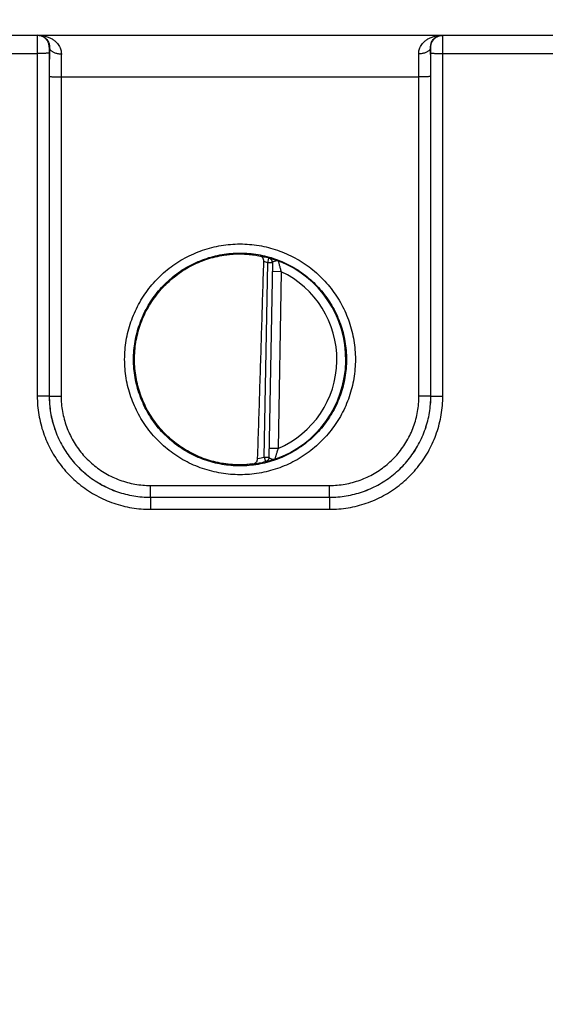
# Model space of a CAD drawing. Header units: inches. Extents: x 0 to 34, y 0 to 22.
# Tile 36 of 83: x 22.1 to 23, y 6.3 to 8. Entities that reach past the tile are written whole.
import ezdxf

# ---------------------------------------------------------------- set-up
doc = ezdxf.new("R2010")
doc.units = ezdxf.units.IN
doc.header["$LTSCALE"] = 1.87
doc.header["$MEASUREMENT"] = 0
doc.layers.get('0').update_dxf_attribs({"linetype": 'CONTINUOUS'})
doc.layers.add('DIMENSIONS', color=7, linetype='CONTINUOUS')
doc.styles.get("Standard").update_dxf_attribs({"font": 'txt', "width": 0.8})
doc.dimstyles.new('DIMSTYLE_1', dxfattribs={"dimtxt": 0.125, "dimasz": 0.18, "dimexe": 0.18, "dimexo": 0.0625, "dimgap": 0.09, "dimtad": 0, "dimtih": 1, "dimtoh": 1, "dimdec": 3, "dimzin": 4, "dimdsep": 46, "dimtxsty": 'STANDARD', "dimblk": '_FILLED', "dimblk1": '_FILLED', "dimblk2": '_FILLED', "dimcen": 0.09, "dimadec": 0, "dimazin": 0, "dimtp": 0.01, "dimtm": 0.01, "dimtfac": 1, "dimtdec": 3, "dimtofl": 0, "dimtmove": 0, "dimatfit": 3, "dimldrblk": '_FILLED', "dimfxl": 1, "dimtolj": 1, "dimtzin": 4, "dimarcsym": 0})

# ---------------------------------------------------------------- blocks, each defined once
blk = doc.blocks.new('_FILLED')
at = {"color": 0, "linetype": 'BYBLOCK'}
blk.add_solid([(0, 0), (-1, 0.1736), (-1, -0.1736)], dxfattribs=at)
blk = doc.blocks.new('*D23')
at = {"layer": 'DIMENSIONS', "color": 2, "linetype": 'CONTINUOUS'}
for p, q in [((20.9508, 6.976), (20.9508, 8.9558)), ((28.8315, 6.3265), (28.8315, 8.9558)), ((20.9508, 8.8308), (24.2245, 8.8308)), ((28.8315, 8.8308), (25.7745, 8.8308))]:
    blk.add_line(p, q, dxfattribs=at)
at = {"layer": 'DIMENSIONS', "color": 2, "linetype": 'CONTINUOUS', "xscale": 0.18, "yscale": 0.18, "zscale": 0.18, "rotation": 180}
blk.add_blockref('_FILLED', (20.9508, 8.8308), dxfattribs=at)
at = {"layer": 'DIMENSIONS', "color": 2, "linetype": 'CONTINUOUS', "xscale": 0.18, "yscale": 0.18, "zscale": 0.18}
blk.add_blockref('_FILLED', (28.8315, 8.8308), dxfattribs=at)
at = {"layer": 'DIMENSIONS', "color": 2, "linetype": 'CONTINUOUS', "width": 0.8}
for s, p in [('7.881', (24.287, 8.7683)), ('[', (24.912, 8.7683)), ('200.17', (25.012, 8.7683)), (']', (25.612, 8.7683))]:
    blk.add_text(s, height=0.125, dxfattribs=at).set_placement(p)

msp = doc.modelspace()

# ---------------------------------------------------------------- linework, layer by layer
at = {"color": 7, "linetype": 'CONTINUOUS'}
for p, q in [((20.9984, 7.953), (28.7725, 7.953)), ((21.909, 7.9227), (22.158, 7.9227)), ((22.158, 7.9227), (22.1581, 7.3474)), ((22.178, 7.9229), (22.1781, 7.3475)), ((22.1785, 7.933), (22.1782, 7.933)), ((22.8188, 7.933), (22.8185, 7.933)), ((22.8189, 7.3475), (22.819, 7.9229)), ((22.8389, 7.3474), (22.839, 7.9227)), ((22.839, 7.9227), (23.088, 7.9227)), ((22.1783, 7.8837), (22.1782, 7.3476)), ((22.1982, 7.8836), (22.1982, 7.3474)), ((22.1982, 7.8836), (22.7987, 7.8836)), ((22.7988, 7.3474), (22.7987, 7.8836)), ((22.8188, 7.3476), (22.8187, 7.8837)), ((22.5393, 7.2451), (22.5449, 7.5713)), ((22.5449, 7.5713), (22.5471, 7.5789)), ((22.5528, 7.5712), (22.5449, 7.5713)), ((22.5471, 7.5789), (22.5471, 7.5793)), ((22.5528, 7.5715), (22.5471, 7.2446)), ((22.5676, 7.5561), (22.5526, 7.5564)), ((22.5676, 7.5561), (22.5624, 7.2595)), ((22.1781, 7.3475), (22.1782, 7.3476)), ((22.8189, 7.3475), (22.8188, 7.3476)), ((22.5624, 7.2595), (22.5474, 7.2597)), ((22.5393, 7.2451), (22.5412, 7.2374)), ((22.5393, 7.2451), (22.5471, 7.2449)), ((22.5411, 7.2371), (22.5412, 7.2374)), ((22.3481, 7.1776), (22.3481, 7.1974)), ((22.3481, 7.1974), (22.6489, 7.1974)), ((22.6489, 7.1776), (22.6489, 7.1974)), ((22.3481, 7.1776), (22.3481, 7.1574)), ((22.3481, 7.1776), (22.3481, 7.1776)), ((22.3481, 7.1776), (22.6489, 7.1776)), ((22.3481, 7.1776), (22.6489, 7.1776)), ((22.6489, 7.1776), (22.6489, 7.1574)), ((22.6489, 7.1776), (22.6489, 7.1776)), ((22.3481, 7.1574), (22.6489, 7.1574))]:
    msp.add_line(p, q, dxfattribs=at)
for radius, start, end in [(0.1768, 74.0306, 78.9352), (0.1689, 74.0306, 76.3334), (0.1776, 289.2016, 68.7985), (0.1626, 293.1447, 64.8553), (0.1689, 280.096, 283.9695), (0.1768, 277.0061, 283.9694)]:
    msp.add_arc((22.4985, 7.409), radius, start, end, dxfattribs=at)
for points, knots in [([(22.1582, 7.953), (22.1581, 7.953), (22.1582, 7.9524), (22.1581, 7.9518), (22.1581, 7.9505), (22.1581, 7.9488), (22.1581, 7.9465), (22.158, 7.9439), (22.158, 7.941), (22.158, 7.9377), (22.158, 7.9342), (22.158, 7.9305), (22.158, 7.9266), (22.158, 7.924), (22.158, 7.9227)], [0, 0, 0, 0, 0.008623, 0.034252, 0.076463, 0.134529, 0.207438, 0.293936, 0.39251, 0.501421, 0.618712, 0.742318, 0.870126, 1, 1, 1, 1]), ([(22.1782, 7.933), (22.1782, 7.9339), (22.178, 7.9358), (22.1774, 7.9386), (22.1764, 7.9413), (22.1751, 7.9438), (22.1733, 7.9461), (22.1713, 7.9481), (22.169, 7.9498), (22.1665, 7.9512), (22.1638, 7.9522), (22.161, 7.9528), (22.1591, 7.953), (22.1582, 7.953)], [0, 0, 0, 0, 0.090915, 0.181829, 0.272743, 0.363656, 0.454567, 0.545477, 0.636384, 0.72729, 0.818194, 0.909097, 1, 1, 1, 1]), ([(22.1598, 7.953), (22.1621, 7.953), (22.1666, 7.9526), (22.1731, 7.9513), (22.179, 7.9491), (22.1841, 7.9463), (22.1884, 7.9431), (22.1919, 7.9396), (22.1945, 7.936), (22.1965, 7.9324), (22.1977, 7.9288), (22.1984, 7.9253), (22.1985, 7.923), (22.1985, 7.9218)], [0, 0, 0, 0, 0.124396, 0.245325, 0.359917, 0.466203, 0.563498, 0.652016, 0.732576, 0.806331, 0.874577, 0.938635, 1, 1, 1, 1]), ([(22.1598, 7.953), (22.1612, 7.953), (22.164, 7.9526), (22.1677, 7.9513), (22.1708, 7.9494), (22.1733, 7.9471), (22.1753, 7.9445), (22.1768, 7.9418), (22.1779, 7.9389), (22.1784, 7.9359), (22.1785, 7.9339), (22.1785, 7.933)], [0, 0, 0, 0, 0.140346, 0.267239, 0.384951, 0.496147, 0.602609, 0.705566, 0.80585, 0.903956, 1, 1, 1, 1]), ([(22.7985, 7.9218), (22.7984, 7.923), (22.7986, 7.9253), (22.7993, 7.9288), (22.8005, 7.9324), (22.8024, 7.936), (22.8051, 7.9396), (22.8085, 7.9431), (22.8128, 7.9463), (22.818, 7.9491), (22.8239, 7.9513), (22.8304, 7.9526), (22.8349, 7.953), (22.8372, 7.953)], [0, 0, 0, 0, 0.061366, 0.125423, 0.193669, 0.267423, 0.347984, 0.436502, 0.533797, 0.640083, 0.754675, 0.875604, 1, 1, 1, 1]), ([(22.8185, 7.933), (22.8184, 7.9339), (22.8185, 7.9359), (22.8191, 7.9389), (22.8201, 7.9418), (22.8216, 7.9445), (22.8237, 7.9471), (22.8262, 7.9494), (22.8293, 7.9513), (22.833, 7.9526), (22.8357, 7.953), (22.8372, 7.953)], [0, 0, 0, 0, 0.096045, 0.19415, 0.294435, 0.397391, 0.503854, 0.61505, 0.732762, 0.859655, 1, 1, 1, 1]), ([(22.8188, 7.933), (22.8188, 7.9339), (22.8189, 7.9358), (22.8195, 7.9386), (22.8205, 7.9413), (22.8219, 7.9438), (22.8236, 7.9461), (22.8257, 7.9481), (22.828, 7.9498), (22.8305, 7.9512), (22.8331, 7.9522), (22.8354, 7.9527), (22.8368, 7.9529), (22.8372, 7.9529)], [0, 0, 0, 0, 0.095912, 0.191824, 0.287735, 0.383646, 0.479554, 0.575461, 0.671366, 0.767268, 0.863169, 0.959069, 1, 1, 1, 1]), ([(22.839, 7.9227), (22.839, 7.924), (22.839, 7.9266), (22.839, 7.9305), (22.839, 7.9342), (22.839, 7.9377), (22.8389, 7.941), (22.8389, 7.9439), (22.8389, 7.9465), (22.8389, 7.9488), (22.8388, 7.9505), (22.8389, 7.9518), (22.8387, 7.9524), (22.8389, 7.953), (22.8388, 7.953)], [0, 0, 0, 0, 0.129874, 0.257682, 0.381288, 0.498579, 0.60749, 0.706064, 0.792562, 0.865471, 0.923537, 0.965748, 0.991377, 1, 1, 1, 1]), ([(22.178, 7.9229), (22.1779, 7.9228), (22.1776, 7.9229), (22.177, 7.9228), (22.176, 7.9228), (22.1746, 7.9228), (22.1729, 7.9228), (22.1709, 7.9227), (22.1686, 7.9227), (22.1662, 7.9227), (22.1635, 7.9227), (22.1608, 7.9227), (22.1589, 7.9227), (22.158, 7.9227)], [0, 0, 0, 0, 0.01247, 0.04456, 0.095661, 0.164761, 0.250486, 0.35113, 0.46469, 0.588906, 0.721305, 0.859251, 1, 1, 1, 1]), ([(22.1782, 7.933), (22.1781, 7.933), (22.1782, 7.9327), (22.1781, 7.9324), (22.1781, 7.9318), (22.1781, 7.931), (22.178, 7.9299), (22.178, 7.9287), (22.178, 7.9274), (22.178, 7.9259), (22.178, 7.9244), (22.178, 7.9234), (22.178, 7.9229)], [0, 0, 0, 0, 0.012406, 0.049086, 0.1095, 0.191804, 0.294163, 0.413997, 0.548158, 0.693514, 0.845745, 1, 1, 1, 1]), ([(22.1785, 7.933), (22.1785, 7.9305), (22.1784, 7.9254), (22.1784, 7.9176), (22.1783, 7.9094), (22.1783, 7.901), (22.1783, 7.8924), (22.1783, 7.8866), (22.1783, 7.8837)], [0, 0, 0, 0, 0.150978, 0.310694, 0.477358, 0.649059, 0.823896, 1, 1, 1, 1]), ([(22.1785, 7.933), (22.1785, 7.9324), (22.1787, 7.9313), (22.1794, 7.9298), (22.1804, 7.9283), (22.1818, 7.9269), (22.1835, 7.9257), (22.1855, 7.9246), (22.1878, 7.9236), (22.1903, 7.9229), (22.1929, 7.9223), (22.1957, 7.9219), (22.1976, 7.9219), (22.1985, 7.9218)], [0, 0, 0, 0, 0.063894, 0.130875, 0.203052, 0.281753, 0.367551, 0.46039, 0.559721, 0.664629, 0.773921, 0.886214, 1, 1, 1, 1]), ([(22.1985, 7.9218), (22.1985, 7.9199), (22.1984, 7.9159), (22.1984, 7.9098), (22.1983, 7.9035), (22.1983, 7.897), (22.1983, 7.8903), (22.1982, 7.8858), (22.1982, 7.8836)], [0, 0, 0, 0, 0.151626, 0.311331, 0.477614, 0.648911, 0.823589, 1, 1, 1, 1]), ([(22.8185, 7.933), (22.8184, 7.9324), (22.8183, 7.9313), (22.8176, 7.9298), (22.8166, 7.9283), (22.8152, 7.9269), (22.8134, 7.9257), (22.8114, 7.9246), (22.8092, 7.9236), (22.8067, 7.9229), (22.804, 7.9223), (22.8013, 7.9219), (22.7994, 7.9219), (22.7985, 7.9218)], [0, 0, 0, 0, 0.063895, 0.130877, 0.203056, 0.281758, 0.367557, 0.460395, 0.559727, 0.664634, 0.773925, 0.886216, 1, 1, 1, 1]), ([(22.7987, 7.8836), (22.7987, 7.8858), (22.7987, 7.8903), (22.7987, 7.897), (22.7987, 7.9035), (22.7986, 7.9098), (22.7985, 7.9159), (22.7985, 7.9199), (22.7985, 7.9218)], [0, 0, 0, 0, 0.176405, 0.351079, 0.522375, 0.688662, 0.848373, 1, 1, 1, 1]), ([(22.8187, 7.8837), (22.8187, 7.8866), (22.8187, 7.8924), (22.8187, 7.901), (22.8187, 7.9094), (22.8186, 7.9176), (22.8185, 7.9254), (22.8185, 7.9305), (22.8185, 7.933)], [0, 0, 0, 0, 0.176105, 0.350943, 0.522641, 0.689303, 0.849018, 1, 1, 1, 1]), ([(22.819, 7.9229), (22.819, 7.9234), (22.819, 7.9244), (22.819, 7.9259), (22.819, 7.9274), (22.8189, 7.9287), (22.8189, 7.9299), (22.8189, 7.931), (22.8189, 7.9318), (22.8189, 7.9324), (22.8188, 7.9327), (22.8188, 7.933), (22.8188, 7.933)], [0, 0, 0, 0, 0.154255, 0.306486, 0.451842, 0.586003, 0.705837, 0.808196, 0.8905, 0.950914, 0.987594, 1, 1, 1, 1]), ([(22.819, 7.9229), (22.8191, 7.9228), (22.8194, 7.9229), (22.82, 7.9228), (22.821, 7.9228), (22.8224, 7.9228), (22.8241, 7.9228), (22.8261, 7.9227), (22.8283, 7.9227), (22.8308, 7.9227), (22.8334, 7.9227), (22.8362, 7.9227), (22.838, 7.9227), (22.839, 7.9227)], [0, 0, 0, 0, 0.01247, 0.04456, 0.095661, 0.164761, 0.250486, 0.35113, 0.46469, 0.588906, 0.721305, 0.859251, 1, 1, 1, 1]), ([(22.1783, 7.8837), (22.1783, 7.8837), (22.1786, 7.8837), (22.1793, 7.8837), (22.1803, 7.8837), (22.1817, 7.8836), (22.1834, 7.8836), (22.1854, 7.8836), (22.1876, 7.8836), (22.1901, 7.8836), (22.1927, 7.8836), (22.1955, 7.8836), (22.1973, 7.8836), (22.1982, 7.8836)], [0, 0, 0, 0, 0.01247, 0.04456, 0.095661, 0.164761, 0.250485, 0.351129, 0.464689, 0.588905, 0.721304, 0.859251, 1, 1, 1, 1]), ([(22.8187, 7.8837), (22.8186, 7.8837), (22.8183, 7.8837), (22.8177, 7.8837), (22.8167, 7.8837), (22.8153, 7.8836), (22.8136, 7.8836), (22.8116, 7.8836), (22.8094, 7.8836), (22.8069, 7.8836), (22.8043, 7.8836), (22.8015, 7.8836), (22.7997, 7.8836), (22.7987, 7.8836)], [0, 0, 0, 0, 0.01247, 0.04456, 0.095661, 0.164761, 0.250485, 0.351129, 0.464689, 0.588905, 0.721304, 0.859251, 1, 1, 1, 1]), ([(22.4985, 7.2154), (22.4932, 7.2154), (22.4825, 7.2158), (22.4666, 7.2178), (22.4509, 7.2211), (22.4355, 7.2257), (22.4205, 7.2315), (22.4061, 7.2385), (22.3924, 7.2467), (22.3793, 7.2561), (22.3671, 7.2664), (22.3558, 7.2778), (22.3454, 7.29), (22.3361, 7.303), (22.3279, 7.3168), (22.3209, 7.3312), (22.3151, 7.3461), (22.3105, 7.3615), (22.3072, 7.3772), (22.3052, 7.3931), (22.3046, 7.4091), (22.3052, 7.4251), (22.3072, 7.441), (22.3105, 7.4567), (22.3151, 7.472), (22.3209, 7.4869), (22.3279, 7.5013), (22.3361, 7.5151), (22.3454, 7.5281), (22.3558, 7.5404), (22.3671, 7.5517), (22.3793, 7.5621), (22.3924, 7.5714), (22.4061, 7.5796), (22.4206, 7.5866), (22.4355, 7.5925), (22.4509, 7.597), (22.4666, 7.6003), (22.4825, 7.6023), (22.4932, 7.6028), (22.4985, 7.6028)], [0, 0, 0, 0, 0.026308, 0.052653, 0.078989, 0.105321, 0.131652, 0.157977, 0.184299, 0.210618, 0.236932, 0.263244, 0.289553, 0.31586, 0.342167, 0.368473, 0.394779, 0.421086, 0.447392, 0.473699, 0.500005, 0.526312, 0.552618, 0.578925, 0.605231, 0.631537, 0.657844, 0.68415, 0.710457, 0.736766, 0.763077, 0.789391, 0.815708, 0.842029, 0.868355, 0.894685, 0.921016, 0.947351, 0.973695, 1, 1, 1, 1]), ([(22.4985, 7.2302), (22.4934, 7.2302), (22.4833, 7.2307), (22.4682, 7.2326), (22.4534, 7.2358), (22.4389, 7.2402), (22.4248, 7.2459), (22.4112, 7.2527), (22.3983, 7.2607), (22.3861, 7.2697), (22.3747, 7.2798), (22.3642, 7.2907), (22.3546, 7.3025), (22.3461, 7.3151), (22.3387, 7.3284), (22.3325, 7.3422), (22.3274, 7.3565), (22.3236, 7.3712), (22.321, 7.3862), (22.3197, 7.4013), (22.3197, 7.4165), (22.321, 7.4317), (22.3236, 7.4466), (22.3274, 7.4613), (22.3325, 7.4756), (22.3387, 7.4895), (22.3461, 7.5027), (22.3546, 7.5153), (22.3642, 7.5271), (22.3747, 7.5381), (22.3861, 7.5481), (22.3983, 7.5572), (22.4112, 7.5651), (22.4248, 7.572), (22.4389, 7.5776), (22.4534, 7.5821), (22.4682, 7.5853), (22.4833, 7.5872), (22.4934, 7.5876), (22.4985, 7.5876)], [0, 0, 0, 0, 0.027026, 0.054052, 0.081079, 0.108105, 0.135132, 0.162158, 0.189185, 0.216211, 0.243238, 0.270266, 0.297293, 0.324321, 0.351348, 0.378375, 0.405403, 0.432431, 0.459458, 0.486486, 0.513514, 0.540542, 0.567569, 0.594597, 0.621624, 0.648652, 0.675679, 0.702707, 0.729734, 0.756762, 0.783789, 0.810815, 0.837842, 0.864868, 0.891895, 0.918921, 0.945948, 0.972974, 1, 1, 1, 1]), ([(22.4985, 7.6028), (22.5038, 7.6028), (22.5145, 7.6023), (22.5304, 7.6003), (22.5461, 7.597), (22.5615, 7.5925), (22.5764, 7.5866), (22.5908, 7.5796), (22.6046, 7.5714), (22.6176, 7.5621), (22.6299, 7.5517), (22.6412, 7.5404), (22.6515, 7.5281), (22.6609, 7.5151), (22.6691, 7.5013), (22.6761, 7.4869), (22.6819, 7.472), (22.6865, 7.4566), (22.6898, 7.441), (22.6917, 7.4251), (22.6924, 7.4091), (22.6917, 7.393), (22.6898, 7.3771), (22.6865, 7.3615), (22.6819, 7.3461), (22.6761, 7.3312), (22.6691, 7.3168), (22.6609, 7.303), (22.6515, 7.29), (22.6412, 7.2778), (22.6299, 7.2664), (22.6176, 7.2561), (22.6046, 7.2467), (22.5908, 7.2385), (22.5764, 7.2315), (22.5615, 7.2257), (22.5461, 7.2211), (22.5304, 7.2178), (22.5145, 7.2158), (22.5038, 7.2154), (22.4985, 7.2154)], [0, 0, 0, 0, 0.026308, 0.052653, 0.078989, 0.10532, 0.131651, 0.157977, 0.184299, 0.210617, 0.236932, 0.263243, 0.289552, 0.31586, 0.342166, 0.368472, 0.394779, 0.421085, 0.447392, 0.473698, 0.500005, 0.526311, 0.552618, 0.578924, 0.605231, 0.631537, 0.657843, 0.684149, 0.710457, 0.736765, 0.763076, 0.78939, 0.815708, 0.842029, 0.868354, 0.894685, 0.921016, 0.947351, 0.973695, 1, 1, 1, 1]), ([(22.4985, 7.5876), (22.5035, 7.5876), (22.5137, 7.5872), (22.5287, 7.5853), (22.5436, 7.5821), (22.5581, 7.5776), (22.5722, 7.572), (22.5857, 7.5651), (22.5987, 7.5572), (22.6109, 7.5481), (22.6223, 7.5381), (22.6328, 7.5271), (22.6423, 7.5153), (22.6508, 7.5027), (22.6582, 7.4895), (22.6645, 7.4756), (22.6696, 7.4613), (22.6734, 7.4466), (22.676, 7.4317), (22.6772, 7.4165), (22.6772, 7.4013), (22.676, 7.3862), (22.6734, 7.3712), (22.6696, 7.3565), (22.6645, 7.3422), (22.6582, 7.3284), (22.6508, 7.3151), (22.6423, 7.3025), (22.6328, 7.2907), (22.6223, 7.2798), (22.6109, 7.2697), (22.5987, 7.2607), (22.5857, 7.2527), (22.5722, 7.2459), (22.5581, 7.2402), (22.5436, 7.2358), (22.5287, 7.2326), (22.5137, 7.2307), (22.5035, 7.2302), (22.4985, 7.2302)], [0, 0, 0, 0, 0.027026, 0.054052, 0.081079, 0.108105, 0.135132, 0.162158, 0.189185, 0.216211, 0.243238, 0.270266, 0.297293, 0.324321, 0.351348, 0.378376, 0.405403, 0.432431, 0.459458, 0.486486, 0.513514, 0.540542, 0.567569, 0.594597, 0.621625, 0.648652, 0.675679, 0.702707, 0.729734, 0.756762, 0.783789, 0.810815, 0.837842, 0.864868, 0.891895, 0.918921, 0.945948, 0.972974, 1, 1, 1, 1]), ([(22.469, 7.2344), (22.4641, 7.2352), (22.4544, 7.2372), (22.4402, 7.2415), (22.4265, 7.2469), (22.4132, 7.2535), (22.4005, 7.2612), (22.3885, 7.2699), (22.3773, 7.2795), (22.3669, 7.2901), (22.3574, 7.3015), (22.3489, 7.3137), (22.3415, 7.3265), (22.3352, 7.3399), (22.33, 7.3538), (22.3259, 7.368), (22.3231, 7.3826), (22.3215, 7.3973), (22.3212, 7.4121), (22.322, 7.4269), (22.3242, 7.4416), (22.3275, 7.456), (22.332, 7.4701), (22.3377, 7.4838), (22.3445, 7.497), (22.3524, 7.5095), (22.3613, 7.5214), (22.3711, 7.5324), (22.3819, 7.5426), (22.3934, 7.5519), (22.4057, 7.5602), (22.4187, 7.5674), (22.4322, 7.5735), (22.4461, 7.5785), (22.4604, 7.5822), (22.4702, 7.5839), (22.4751, 7.5846)], [0, 0, 0, 0, 0.029409, 0.058818, 0.088228, 0.117638, 0.147048, 0.176459, 0.205869, 0.235281, 0.264693, 0.294106, 0.323518, 0.352932, 0.382345, 0.411759, 0.441173, 0.470587, 0.500001, 0.529415, 0.55883, 0.588244, 0.617657, 0.647071, 0.676484, 0.705896, 0.735309, 0.76472, 0.794132, 0.823542, 0.852953, 0.882363, 0.911773, 0.941182, 0.970591, 1, 1, 1, 1]), ([(22.4751, 7.5846), (22.477, 7.5849), (22.481, 7.5853), (22.4869, 7.5858), (22.4927, 7.5861), (22.4966, 7.5861), (22.4985, 7.5861)], [0, 0, 0, 0, 0.254586, 0.506316, 0.754898, 1, 1, 1, 1]), ([(22.4985, 7.5861), (22.5006, 7.5861), (22.5046, 7.586), (22.5107, 7.5856), (22.5165, 7.5851), (22.5221, 7.5843), (22.5274, 7.5835), (22.5308, 7.5828), (22.5324, 7.5824)], [0, 0, 0, 0, 0.181243, 0.358348, 0.530283, 0.695702, 0.852844, 1, 1, 1, 1]), ([(22.5281, 7.2427), (22.5293, 7.2788), (22.5316, 7.3515), (22.535, 7.4616), (22.5373, 7.5357), (22.5384, 7.5731)], [0, 0, 0, 0, 0.327475, 0.660791, 1, 1, 1, 1]), ([(22.5384, 7.5731), (22.5384, 7.5735), (22.5384, 7.5743), (22.5382, 7.5756), (22.5379, 7.5769), (22.5374, 7.5781), (22.5368, 7.5793), (22.536, 7.5804), (22.535, 7.5813), (22.5338, 7.582), (22.5329, 7.5823), (22.5324, 7.5824)], [0, 0, 0, 0, 0.102062, 0.208418, 0.318106, 0.429707, 0.542597, 0.655666, 0.769142, 0.883229, 1, 1, 1, 1]), ([(22.5528, 7.5715), (22.5528, 7.572), (22.5528, 7.5728), (22.5525, 7.5741), (22.552, 7.5753), (22.5513, 7.5764), (22.5505, 7.5774), (22.5495, 7.5782), (22.5483, 7.5788), (22.5475, 7.5791), (22.5471, 7.5793)], [0, 0, 0, 0, 0.124989, 0.249982, 0.374977, 0.499976, 0.624977, 0.749982, 0.87499, 1, 1, 1, 1]), ([(22.5471, 7.5793), (22.5471, 7.5793), (22.5475, 7.5792), (22.548, 7.5792), (22.549, 7.5789), (22.5504, 7.5785), (22.5522, 7.578), (22.5543, 7.5774), (22.5568, 7.5766), (22.5596, 7.5756), (22.5616, 7.5749), (22.5627, 7.5745)], [0, 0, 0, 0, 0.01174, 0.048078, 0.109742, 0.197033, 0.309562, 0.446555, 0.608015, 0.793054, 1, 1, 1, 1]), ([(22.5528, 7.5715), (22.5528, 7.5719), (22.5527, 7.5726), (22.5525, 7.5737), (22.552, 7.5749), (22.5513, 7.576), (22.5505, 7.577), (22.5495, 7.5778), (22.5483, 7.5785), (22.5475, 7.5788), (22.5471, 7.5789)], [0, 0, 0, 0, 0.093413, 0.222916, 0.352422, 0.481931, 0.611444, 0.740959, 0.870478, 1, 1, 1, 1]), ([(22.553, 7.5722), (22.5532, 7.5724), (22.5538, 7.5729), (22.5549, 7.5735), (22.5563, 7.5741), (22.558, 7.5745), (22.5596, 7.5748), (22.5612, 7.5749), (22.5622, 7.5747), (22.5627, 7.5745)], [0, 0, 0, 0, 0.085832, 0.211267, 0.368242, 0.53596, 0.702855, 0.858342, 1, 1, 1, 1]), ([(22.5627, 7.5745), (22.5627, 7.5744), (22.5628, 7.5742), (22.5629, 7.5738), (22.563, 7.573), (22.5633, 7.572), (22.5636, 7.5706), (22.564, 7.5689), (22.5645, 7.567), (22.5651, 7.5647), (22.5658, 7.5621), (22.5667, 7.5592), (22.5672, 7.5572), (22.5676, 7.5561)], [0, 0, 0, 0, 0.009655, 0.034587, 0.075111, 0.131675, 0.204805, 0.294991, 0.402563, 0.527681, 0.670069, 0.828356, 1, 1, 1, 1]), ([(22.1781, 7.3475), (22.178, 7.3475), (22.1777, 7.3475), (22.1771, 7.3475), (22.176, 7.3475), (22.1747, 7.3474), (22.173, 7.3474), (22.171, 7.3474), (22.1687, 7.3474), (22.1663, 7.3474), (22.1636, 7.3474), (22.1609, 7.3474), (22.159, 7.3474), (22.1581, 7.3474)], [0, 0, 0, 0, 0.01247, 0.04456, 0.09566, 0.164759, 0.250483, 0.351126, 0.464686, 0.588902, 0.721302, 0.85925, 1, 1, 1, 1]), ([(22.1581, 7.3474), (22.1581, 7.3421), (22.1585, 7.3317), (22.1605, 7.3161), (22.1637, 7.3007), (22.1682, 7.2857), (22.1739, 7.271), (22.1808, 7.2569), (22.1888, 7.2434), (22.198, 7.2306), (22.2081, 7.2186), (22.2193, 7.2075), (22.2313, 7.1973), (22.2441, 7.1881), (22.2576, 7.1801), (22.2717, 7.1732), (22.2864, 7.1675), (22.3015, 7.163), (22.3169, 7.1598), (22.3324, 7.1578), (22.3429, 7.1574), (22.3481, 7.1574)], [0, 0, 0, 0, 0.05237, 0.104959, 0.15765, 0.210336, 0.262982, 0.315628, 0.368294, 0.42096, 0.473621, 0.52628, 0.578943, 0.631615, 0.684287, 0.736943, 0.789599, 0.842302, 0.89501, 0.947615, 1, 1, 1, 1]), ([(22.1781, 7.3475), (22.1781, 7.3428), (22.1785, 7.3335), (22.1802, 7.3195), (22.1831, 7.3057), (22.1871, 7.2923), (22.1922, 7.2792), (22.1984, 7.2665), (22.2056, 7.2545), (22.2138, 7.243), (22.2229, 7.2323), (22.2328, 7.2224), (22.2435, 7.2133), (22.255, 7.2051), (22.267, 7.1979), (22.2797, 7.1917), (22.2928, 7.1866), (22.3063, 7.1826), (22.3201, 7.1797), (22.334, 7.178), (22.3434, 7.1776), (22.3481, 7.1776)], [0, 0, 0, 0, 0.052658, 0.105315, 0.157964, 0.210605, 0.263235, 0.31585, 0.36845, 0.421038, 0.473619, 0.526202, 0.578792, 0.631396, 0.684015, 0.736652, 0.789305, 0.841969, 0.894642, 0.947321, 1, 1, 1, 1]), ([(22.1782, 7.3476), (22.1782, 7.3429), (22.1786, 7.3336), (22.1803, 7.3196), (22.1832, 7.3058), (22.1872, 7.2923), (22.1923, 7.2792), (22.1985, 7.2666), (22.2057, 7.2545), (22.2139, 7.2431), (22.2229, 7.2323), (22.2329, 7.2224), (22.2436, 7.2133), (22.255, 7.2052), (22.2671, 7.198), (22.2797, 7.1918), (22.2928, 7.1867), (22.3063, 7.1826), (22.3201, 7.1797), (22.3341, 7.178), (22.3434, 7.1776), (22.3481, 7.1776)], [0, 0, 0, 0, 0.052673, 0.105343, 0.158, 0.210651, 0.263296, 0.315926, 0.368538, 0.421135, 0.473725, 0.526314, 0.578906, 0.631506, 0.684119, 0.736748, 0.789389, 0.842033, 0.894683, 0.947341, 1, 1, 1, 1]), ([(22.1782, 7.3476), (22.1782, 7.3476), (22.1786, 7.3476), (22.1792, 7.3475), (22.1802, 7.3475), (22.1816, 7.3475), (22.1833, 7.3475), (22.1853, 7.3475), (22.1875, 7.3475), (22.19, 7.3475), (22.1926, 7.3474), (22.1954, 7.3474), (22.1972, 7.3474), (22.1982, 7.3474)], [0, 0, 0, 0, 0.01247, 0.04456, 0.095661, 0.164761, 0.250485, 0.351129, 0.464689, 0.588905, 0.721304, 0.859251, 1, 1, 1, 1]), ([(22.1982, 7.3474), (22.1982, 7.3431), (22.1985, 7.3344), (22.2002, 7.3214), (22.2031, 7.3086), (22.207, 7.2961), (22.212, 7.284), (22.2181, 7.2724), (22.2251, 7.2613), (22.2331, 7.2509), (22.2419, 7.2412), (22.2516, 7.2324), (22.262, 7.2244), (22.2731, 7.2173), (22.2847, 7.2113), (22.2968, 7.2063), (22.3093, 7.2023), (22.3221, 7.1995), (22.3351, 7.1978), (22.3438, 7.1974), (22.3481, 7.1974)], [0, 0, 0, 0, 0.055241, 0.110747, 0.166381, 0.222021, 0.277621, 0.333226, 0.388845, 0.444454, 0.500054, 0.555652, 0.611256, 0.666865, 0.722458, 0.778042, 0.833667, 0.889286, 0.944777, 1, 1, 1, 1]), ([(22.6489, 7.1776), (22.6535, 7.1776), (22.6629, 7.178), (22.6769, 7.1797), (22.6906, 7.1826), (22.7041, 7.1867), (22.7172, 7.1918), (22.7299, 7.1979), (22.7419, 7.2051), (22.7534, 7.2133), (22.7641, 7.2224), (22.774, 7.2323), (22.7831, 7.2431), (22.7913, 7.2545), (22.7985, 7.2666), (22.8047, 7.2792), (22.8098, 7.2923), (22.8138, 7.3058), (22.8167, 7.3196), (22.8184, 7.3336), (22.8188, 7.3429), (22.8188, 7.3476)], [0, 0, 0, 0, 0.052657, 0.10531, 0.157953, 0.21059, 0.263223, 0.315843, 0.368447, 0.421039, 0.473626, 0.526215, 0.578809, 0.631415, 0.684036, 0.736674, 0.789327, 0.841986, 0.89465, 0.947325, 1, 1, 1, 1]), ([(22.6489, 7.1776), (22.6536, 7.1776), (22.6629, 7.178), (22.6769, 7.1797), (22.6907, 7.1826), (22.7042, 7.1866), (22.7173, 7.1917), (22.7299, 7.1979), (22.742, 7.2051), (22.7534, 7.2133), (22.7642, 7.2224), (22.7741, 7.2323), (22.7832, 7.243), (22.7913, 7.2544), (22.7985, 7.2665), (22.8047, 7.2792), (22.8098, 7.2923), (22.8139, 7.3057), (22.8168, 7.3195), (22.8185, 7.3335), (22.8189, 7.3428), (22.8189, 7.3475)], [0, 0, 0, 0, 0.052676, 0.10535, 0.158016, 0.210671, 0.263315, 0.31594, 0.368548, 0.421142, 0.473726, 0.526309, 0.578897, 0.631495, 0.684106, 0.736732, 0.789371, 0.842021, 0.894677, 0.94734, 1, 1, 1, 1]), ([(22.6489, 7.1974), (22.6532, 7.1974), (22.6619, 7.1978), (22.6748, 7.1995), (22.6876, 7.2023), (22.7001, 7.2063), (22.7123, 7.2113), (22.7239, 7.2173), (22.735, 7.2244), (22.7454, 7.2324), (22.755, 7.2412), (22.7639, 7.2509), (22.7719, 7.2613), (22.7789, 7.2724), (22.785, 7.284), (22.79, 7.2961), (22.7939, 7.3086), (22.7967, 7.3214), (22.7984, 7.3344), (22.7988, 7.3431), (22.7988, 7.3474)], [0, 0, 0, 0, 0.055221, 0.110707, 0.166322, 0.221944, 0.277529, 0.333122, 0.388731, 0.444335, 0.499933, 0.555532, 0.611142, 0.666761, 0.722366, 0.777966, 0.833608, 0.889246, 0.944757, 1, 1, 1, 1]), ([(22.6489, 7.1574), (22.6541, 7.1574), (22.6645, 7.1578), (22.6801, 7.1598), (22.6955, 7.163), (22.7106, 7.1675), (22.7253, 7.1732), (22.7394, 7.1801), (22.7529, 7.1881), (22.7657, 7.1973), (22.7777, 7.2074), (22.7888, 7.2186), (22.799, 7.2306), (22.8081, 7.2434), (22.8162, 7.2569), (22.8231, 7.271), (22.8288, 7.2857), (22.8333, 7.3007), (22.8365, 7.3161), (22.8385, 7.3317), (22.8389, 7.3421), (22.8389, 7.3474)], [0, 0, 0, 0, 0.052384, 0.104986, 0.157691, 0.21039, 0.263047, 0.315703, 0.368376, 0.421047, 0.473711, 0.52637, 0.579031, 0.631698, 0.684363, 0.737009, 0.789654, 0.842343, 0.895038, 0.947629, 1, 1, 1, 1]), ([(22.8188, 7.3476), (22.8187, 7.3476), (22.8184, 7.3476), (22.8178, 7.3475), (22.8168, 7.3475), (22.8154, 7.3475), (22.8137, 7.3475), (22.8117, 7.3475), (22.8094, 7.3475), (22.807, 7.3475), (22.8043, 7.3474), (22.8016, 7.3474), (22.7997, 7.3474), (22.7988, 7.3474)], [0, 0, 0, 0, 0.01247, 0.04456, 0.095661, 0.164761, 0.250485, 0.351129, 0.464689, 0.588905, 0.721304, 0.859251, 1, 1, 1, 1]), ([(22.8189, 7.3475), (22.819, 7.3475), (22.8193, 7.3475), (22.8199, 7.3475), (22.8209, 7.3475), (22.8223, 7.3474), (22.824, 7.3474), (22.826, 7.3474), (22.8283, 7.3474), (22.8307, 7.3474), (22.8333, 7.3474), (22.8361, 7.3474), (22.8379, 7.3474), (22.8389, 7.3474)], [0, 0, 0, 0, 0.01247, 0.04456, 0.09566, 0.164759, 0.250483, 0.351126, 0.464686, 0.588902, 0.721302, 0.85925, 1, 1, 1, 1]), ([(22.5624, 7.2595), (22.562, 7.2584), (22.5614, 7.2565), (22.5605, 7.2536), (22.5597, 7.251), (22.559, 7.2488), (22.5584, 7.2468), (22.5579, 7.2451), (22.5576, 7.2438), (22.5573, 7.2428), (22.5571, 7.242), (22.557, 7.2415), (22.5569, 7.2413), (22.5569, 7.2413)], [0, 0, 0, 0, 0.171644, 0.329931, 0.472318, 0.597434, 0.705005, 0.795191, 0.868321, 0.924886, 0.96541, 0.990342, 1, 1, 1, 1]), ([(22.52, 7.2335), (22.5206, 7.2336), (22.5218, 7.2339), (22.5234, 7.2346), (22.5247, 7.2355), (22.5258, 7.2366), (22.5267, 7.2378), (22.5273, 7.239), (22.5277, 7.2403), (22.528, 7.2415), (22.5281, 7.2423), (22.5281, 7.2427)], [0, 0, 0, 0, 0.136879, 0.265281, 0.386975, 0.502374, 0.612253, 0.716911, 0.816371, 0.910786, 1, 1, 1, 1]), ([(22.5471, 7.2446), (22.5471, 7.2441), (22.547, 7.2433), (22.5467, 7.242), (22.5462, 7.2409), (22.5454, 7.2398), (22.5445, 7.2388), (22.5435, 7.2381), (22.5424, 7.2375), (22.5416, 7.2372), (22.5411, 7.2371)], [0, 0, 0, 0, 0.124994, 0.249986, 0.37498, 0.499978, 0.624979, 0.749983, 0.87499, 1, 1, 1, 1]), ([(22.5569, 7.2413), (22.5558, 7.2409), (22.5538, 7.2403), (22.5509, 7.2394), (22.5484, 7.2387), (22.5462, 7.2381), (22.5444, 7.2377), (22.5431, 7.2374), (22.542, 7.2371), (22.5416, 7.2371), (22.5411, 7.237), (22.5411, 7.2371)], [0, 0, 0, 0, 0.206907, 0.39194, 0.55341, 0.690412, 0.802946, 0.890243, 0.951913, 0.988256, 1, 1, 1, 1]), ([(22.5471, 7.2446), (22.5471, 7.2443), (22.547, 7.2435), (22.5467, 7.2424), (22.5462, 7.2412), (22.5454, 7.2401), (22.5445, 7.2392), (22.5435, 7.2384), (22.5424, 7.2378), (22.5416, 7.2375), (22.5412, 7.2374)], [0, 0, 0, 0, 0.094158, 0.224136, 0.35399, 0.484013, 0.61436, 0.743933, 0.872203, 1, 1, 1, 1]), ([(22.5569, 7.2413), (22.5564, 7.2411), (22.5554, 7.241), (22.5538, 7.2411), (22.5521, 7.2414), (22.5505, 7.242), (22.5491, 7.2426), (22.548, 7.2432), (22.5473, 7.2439), (22.5471, 7.2444), (22.5471, 7.2446)], [0, 0, 0, 0, 0.13342, 0.281787, 0.440682, 0.598077, 0.7442, 0.861406, 0.941858, 1, 1, 1, 1]), ([(22.4985, 7.232), (22.4961, 7.232), (22.4912, 7.232), (22.4839, 7.2324), (22.4764, 7.2332), (22.4715, 7.2339), (22.469, 7.2344)], [0, 0, 0, 0, 0.242858, 0.491001, 0.743621, 1, 1, 1, 1]), ([(22.52, 7.2335), (22.5184, 7.2333), (22.5149, 7.2329), (22.5096, 7.2324), (22.5041, 7.2321), (22.5004, 7.232), (22.4985, 7.232)], [0, 0, 0, 0, 0.235192, 0.481509, 0.737064, 1, 1, 1, 1])]:
    msp.add_open_spline(points, degree=3, knots=knots, dxfattribs=at)
for points in [[(22.8372, 7.9529), (22.8377, 7.9529), (22.8383, 7.953), (22.8388, 7.953)], [(22.5528, 7.5715), (22.5528, 7.5718), (22.5529, 7.572), (22.553, 7.5722)], [(22.5528, 7.5712), (22.5528, 7.5713), (22.5528, 7.5714), (22.5528, 7.5715)], [(22.5471, 7.2449), (22.5471, 7.2448), (22.5471, 7.2447), (22.5471, 7.2446)]]:
    msp.add_open_spline(points, degree=3, dxfattribs=at)

# ---------------------------------------------------------------- dimensions: what is measured, and where the dimension line sits
at = {"layer": 'DIMENSIONS', "color": 2, "linetype": 'CONTINUOUS'}
dim = msp.add_linear_dim(base=(28.8315, 8.8308), p1=(20.9508, 6.976), p2=(28.8315, 6.3265), dimstyle='DIMSTYLE_1', dxfattribs=at)
dim.commit()
dim.dimension.update_dxf_attribs({"geometry": '*D23', "text_midpoint": (24.9995, 8.8308), "dimtype": 160})

doc.saveas('drawing.dxf')
